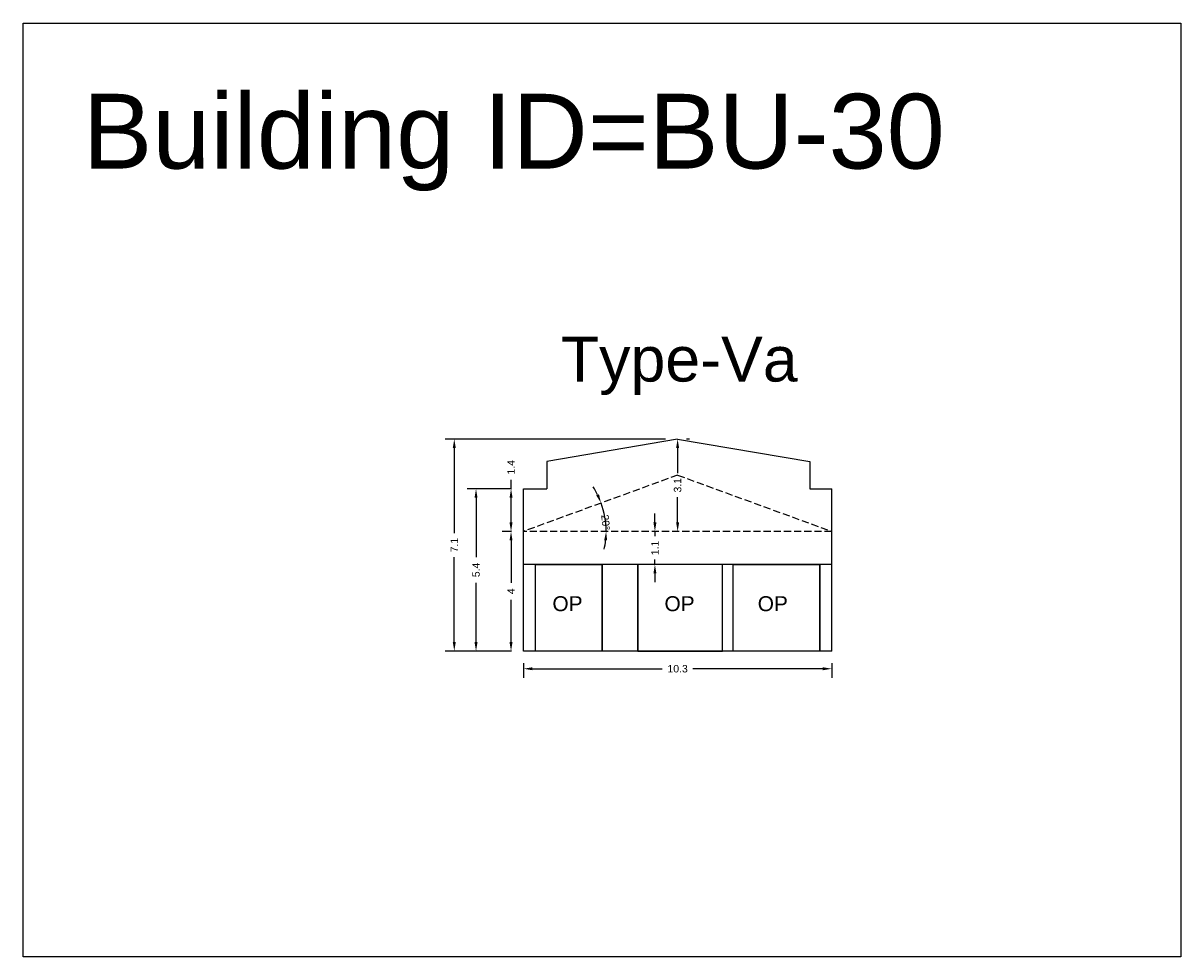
# Model space of a CAD drawing. Header units: metres. Extents: x 3416649 to 3417093, y -6712874 to -6712690.
# Tile 42 of 45: x 3417054 to 3417093, y -6712798 to -6712766. Entities that reach past the tile are written whole.
import ezdxf

# ---------------------------------------------------------------- set-up
doc = ezdxf.new("R2010")
doc.units = ezdxf.units.M
doc.linetypes.add('ACAD_ISO02W100', pattern=[15, 12, -3])
doc.layers.add('Dotted', color=7, linetype='ACAD_ISO02W100', plot=False)
doc.styles.get("Standard").update_dxf_attribs({"font": 'arial.ttf'})
doc.dimstyles.new('ISO-25', dxfattribs={"dimtxt": 0.25, "dimasz": 0.3, "dimexe": 0.3, "dimexo": 0.4, "dimgap": 0.2, "dimtad": 0, "dimdec": 1, "dimdsep": 46, "dimtxsty": 'Standard', "dimcen": 2.5, "dimadec": 0, "dimazin": 0, "dimtfac": 1, "dimtdec": 1, "dimtmove": 0, "dimatfit": 3, "dimfxl": 1, "dimarcsym": 0})

# ---------------------------------------------------------------- blocks, each defined once
blk = doc.blocks.new('*D254')
at = {"color": 0, "lineweight": -2, "transparency": 16777216}
for p, q in [((3417070.998, -6712787.83), (3417070.998, -6712788.319)), ((3417071.298, -6712788.019), (3417075.64, -6712788.019)), ((3417081.008, -6712788.019), (3417076.666, -6712788.019)), ((3417081.308, -6712787.83), (3417081.308, -6712788.319))]:
    blk.add_line(p, q, dxfattribs=at)
at = {"color": 0, "transparency": 16777216}
for points in [[(3417071.298, -6712787.969), (3417071.298, -6712788.069), (3417070.998, -6712788.019)], [(3417081.008, -6712787.969), (3417081.008, -6712788.069), (3417081.308, -6712788.019)]]:
    blk.add_solid(points, dxfattribs=at)
at = {"layer": 'Defpoints', "color": 0, "transparency": 16777216}
for p in [(3417070.998, -6712787.43), (3417081.308, -6712787.43), (3417081.308, -6712788.019)]:
    blk.add_point(p, dxfattribs=at)
at = {"color": 0, "transparency": 16777216, "insert": (3417076.153, -6712788.019), "char_height": 0.25, "attachment_point": 5}
blk.add_mtext('10.3', dxfattribs=at)
blk = doc.blocks.new('*D255')
at = {"color": 0, "lineweight": -2, "transparency": 16777216}
for p, q in [((3417070.598, -6712783.43), (3417070.284, -6712783.43)), ((3417070.584, -6712783.73), (3417070.584, -6712785.144)), ((3417070.584, -6712787.13), (3417070.584, -6712785.717)), ((3417070.598, -6712787.43), (3417070.284, -6712787.43))]:
    blk.add_line(p, q, dxfattribs=at)
at = {"color": 0, "transparency": 16777216}
for points in [[(3417070.534, -6712783.73), (3417070.634, -6712783.73), (3417070.584, -6712783.43)], [(3417070.534, -6712787.13), (3417070.634, -6712787.13), (3417070.584, -6712787.43)]]:
    blk.add_solid(points, dxfattribs=at)
at = {"layer": 'Defpoints', "color": 0, "transparency": 16777216}
for p in [(3417070.584, -6712783.43), (3417070.998, -6712783.43), (3417070.998, -6712787.43)]:
    blk.add_point(p, dxfattribs=at)
at = {"color": 0, "transparency": 16777216, "insert": (3417070.584, -6712785.43), "char_height": 0.25, "attachment_point": 5, "rotation": 90}
blk.add_mtext('4', dxfattribs=at)
blk = doc.blocks.new('*D256')
at = {"color": 0, "lineweight": -2, "transparency": 16777216}
for p, q in [((3417070.584, -6712782), (3417070.584, -6712781.7)), ((3417070.598, -6712782), (3417070.284, -6712782)), ((3417070.584, -6712783.13), (3417070.584, -6712782.3)), ((3417070.598, -6712783.43), (3417070.284, -6712783.43))]:
    blk.add_line(p, q, dxfattribs=at)
at = {"color": 0, "transparency": 16777216}
for points in [[(3417070.534, -6712782.3), (3417070.634, -6712782.3), (3417070.584, -6712782)], [(3417070.534, -6712783.13), (3417070.634, -6712783.13), (3417070.584, -6712783.43)]]:
    blk.add_solid(points, dxfattribs=at)
at = {"layer": 'Defpoints', "color": 0, "transparency": 16777216}
for p in [(3417070.584, -6712782), (3417070.998, -6712782), (3417070.998, -6712783.43)]:
    blk.add_point(p, dxfattribs=at)
at = {"color": 0, "transparency": 16777216, "insert": (3417070.584, -6712781.285), "char_height": 0.25, "attachment_point": 5, "rotation": 90}
blk.add_mtext('1.4', dxfattribs=at)
blk = doc.blocks.new('*D257')
at = {"color": 0, "lineweight": -2, "transparency": 16777216}
for p, q in [((3417076.553, -6712780.34), (3417076.453, -6712780.34)), ((3417076.153, -6712780.64), (3417076.153, -6712781.482)), ((3417076.153, -6712783.13), (3417076.153, -6712782.288)), ((3417076.553, -6712783.43), (3417076.453, -6712783.43))]:
    blk.add_line(p, q, dxfattribs=at)
at = {"color": 0, "transparency": 16777216}
for points in [[(3417076.103, -6712780.64), (3417076.203, -6712780.64), (3417076.153, -6712780.34)], [(3417076.103, -6712783.13), (3417076.203, -6712783.13), (3417076.153, -6712783.43)]]:
    blk.add_solid(points, dxfattribs=at)
at = {"layer": 'Defpoints', "color": 0, "transparency": 16777216}
for p in [(3417076.153, -6712780.34), (3417076.153, -6712783.43), (3417076.153, -6712783.43)]:
    blk.add_point(p, dxfattribs=at)
at = {"color": 0, "transparency": 16777216, "insert": (3417076.153, -6712781.885), "char_height": 0.25, "attachment_point": 5, "rotation": 90}
blk.add_mtext('3.1', dxfattribs=at)
blk = doc.blocks.new('*D258')
at = {"color": 0, "lineweight": -2, "transparency": 16777216}
for p, q in [((3417070.598, -6712782), (3417069.113, -6712782)), ((3417069.413, -6712782.3), (3417069.413, -6712784.288)), ((3417069.413, -6712787.13), (3417069.413, -6712785.142)), ((3417070.598, -6712787.43), (3417069.113, -6712787.43))]:
    blk.add_line(p, q, dxfattribs=at)
at = {"color": 0, "transparency": 16777216}
for points in [[(3417069.363, -6712782.3), (3417069.463, -6712782.3), (3417069.413, -6712782)], [(3417069.363, -6712787.13), (3417069.463, -6712787.13), (3417069.413, -6712787.43)]]:
    blk.add_solid(points, dxfattribs=at)
at = {"layer": 'Defpoints', "color": 0, "transparency": 16777216}
for p in [(3417069.413, -6712782), (3417070.998, -6712782), (3417070.998, -6712787.43)]:
    blk.add_point(p, dxfattribs=at)
at = {"color": 0, "transparency": 16777216, "insert": (3417069.413, -6712784.715), "char_height": 0.25, "attachment_point": 5, "rotation": 90}
blk.add_mtext('5.4', dxfattribs=at)
blk = doc.blocks.new('*D259')
at = {"color": 0, "lineweight": -2, "transparency": 16777216}
for p, q in [((3417075.753, -6712780.34), (3417068.386, -6712780.34)), ((3417068.686, -6712780.64), (3417068.686, -6712783.483)), ((3417068.686, -6712787.13), (3417068.686, -6712784.287)), ((3417070.598, -6712787.43), (3417068.386, -6712787.43))]:
    blk.add_line(p, q, dxfattribs=at)
at = {"color": 0, "transparency": 16777216}
for points in [[(3417068.636, -6712780.64), (3417068.736, -6712780.64), (3417068.686, -6712780.34)], [(3417068.636, -6712787.13), (3417068.736, -6712787.13), (3417068.686, -6712787.43)]]:
    blk.add_solid(points, dxfattribs=at)
at = {"layer": 'Defpoints', "color": 0, "transparency": 16777216}
for p in [(3417068.686, -6712780.34), (3417076.153, -6712780.34), (3417070.998, -6712787.43)]:
    blk.add_point(p, dxfattribs=at)
at = {"color": 0, "transparency": 16777216, "insert": (3417068.686, -6712783.885), "char_height": 0.25, "attachment_point": 5, "rotation": 90}
blk.add_mtext('7.1', dxfattribs=at)
blk = doc.blocks.new('*D260')
at = {"color": 0, "lineweight": -2, "transparency": 16777216}
for start, end in [(26.305, 32.5243), (360, 20.0857), (347.5614, 353.7807)]:
    blk.add_arc((3417070.998, -6712783.43), 2.765, start, end, dxfattribs=at)
at = {"color": 0, "transparency": 16777216}
for points in [[(3417073.523, -6712782.185), (3417073.431, -6712782.224), (3417073.595, -6712782.48)], [(3417073.697, -6712783.727), (3417073.797, -6712783.732), (3417073.763, -6712783.43)]]:
    blk.add_solid(points, dxfattribs=at)
at = {"layer": 'Defpoints', "color": 0, "transparency": 16777216}
for p in [(3417076.153, -6712781.545), (3417073.688, -6712782.79), (3417070.998, -6712783.43), (3417070.998, -6712783.43), (3417081.308, -6712783.43)]:
    blk.add_point(p, dxfattribs=at)
at = {"color": 0, "transparency": 16777216, "insert": (3417073.747, -6712783.13), "char_height": 0.25, "attachment_point": 5, "rotation": 276.2196}
blk.add_mtext('20°', dxfattribs=at)
blk = doc.blocks.new('*D261')
at = {"color": 0, "lineweight": -2, "transparency": 16777216}
for p, q in [((3417075.394, -6712783.13), (3417075.394, -6712782.83)), ((3417075.394, -6712783.43), (3417075.394, -6712783.588)), ((3417075.794, -6712783.43), (3417075.694, -6712783.43)), ((3417075.394, -6712784.53), (3417075.394, -6712784.372)), ((3417075.794, -6712784.53), (3417075.694, -6712784.53)), ((3417075.394, -6712784.83), (3417075.394, -6712785.13))]:
    blk.add_line(p, q, dxfattribs=at)
at = {"color": 0, "transparency": 16777216}
for points in [[(3417075.344, -6712783.13), (3417075.444, -6712783.13), (3417075.394, -6712783.43)], [(3417075.344, -6712784.83), (3417075.444, -6712784.83), (3417075.394, -6712784.53)]]:
    blk.add_solid(points, dxfattribs=at)
at = {"layer": 'Defpoints', "color": 0, "transparency": 16777216}
for p in [(3417075.394, -6712783.43), (3417075.394, -6712783.43), (3417075.394, -6712784.53)]:
    blk.add_point(p, dxfattribs=at)
at = {"color": 0, "transparency": 16777216, "insert": (3417075.394, -6712783.98), "char_height": 0.25, "attachment_point": 5, "rotation": 90}
blk.add_mtext('1.1', dxfattribs=at)

msp = doc.modelspace()

# ---------------------------------------------------------------- linework, layer by layer
for points in [[(3417054.272, -6712766.438), (3417092.978, -6712766.438), (3417092.978, -6712797.649), (3417054.272, -6712797.649)], [(3417073.628, -6712787.43), (3417071.398, -6712787.43), (3417071.398, -6712784.53), (3417073.628, -6712784.53)], [(3417077.658, -6712784.53), (3417074.828, -6712784.53), (3417074.828, -6712787.43), (3417077.658, -6712787.43)], [(3417078.008, -6712784.53), (3417080.908, -6712784.53), (3417080.908, -6712787.43), (3417078.008, -6712787.43)]]:
    msp.add_lwpolyline(points, close=True)
for points in [[(3417076.153, -6712780.34), (3417071.778, -6712781.09)], [(3417076.153, -6712780.34), (3417080.578, -6712781.09)], [(3417071.778, -6712781.09), (3417071.778, -6712782)], [(3417080.578, -6712781.09), (3417080.578, -6712782)], [(3417070.998, -6712787.43), (3417070.998, -6712782)], [(3417070.998, -6712782), (3417071.778, -6712782)], [(3417080.578, -6712782), (3417081.308, -6712782)], [(3417081.308, -6712787.43), (3417081.308, -6712782)], [(3417081.308, -6712784.53), (3417070.998, -6712784.53)], [(3417071.398, -6712787.43), (3417071.398, -6712784.53)], [(3417073.628, -6712787.43), (3417073.628, -6712784.53)], [(3417074.828, -6712787.43), (3417074.828, -6712784.53)], [(3417077.658, -6712787.43), (3417077.658, -6712784.53)], [(3417078.008, -6712787.43), (3417078.008, -6712784.53)], [(3417080.908, -6712787.43), (3417080.908, -6712784.53)], [(3417081.308, -6712787.43), (3417070.998, -6712787.43)]]:
    msp.add_lwpolyline(points)
at = {"layer": 'Dotted', "ltscale": 0.02}
for points in [[(3417076.153, -6712781.545), (3417070.998, -6712783.43)], [(3417076.153, -6712781.545), (3417081.308, -6712783.43)], [(3417081.308, -6712783.43), (3417070.998, -6712783.43)]]:
    msp.add_lwpolyline(points, dxfattribs=at)

# ---------------------------------------------------------------- texts
at = {"attachment_point": 1}
for s, width, heights, insert, char_height in [('Building ID=BU-30', 67.86454, [0.517], (3417056.261, -6712768.799), 2.5), ('Type-Va', 9.99112, [0.517], (3417072.249, -6712776.918), 1.5), ('OP', 1.17554, [0], (3417071.967, -6712785.594), 0.5), ('OP', 1.17554, [0], (3417075.713, -6712785.594), 0.5), ('OP', 1.17554, [0], (3417078.831, -6712785.594), 0.5)]:
    msp.add_mtext_dynamic_manual_height_columns(s, width=width, gutter_width=12.5, heights=heights, dxfattribs=dict(at, insert=insert, char_height=char_height))

# ---------------------------------------------------------------- dimensions: what is measured, and where the dimension line sits
for base, p1, p2, picture, middle in [((3417068.686, -6712780.34), (3417070.998, -6712787.43), (3417076.153, -6712780.34), '*D259', (3417068.686, -6712783.885)), ((3417076.153, -6712783.43), (3417076.153, -6712780.34), (3417076.153, -6712783.43), '*D257', (3417076.153, -6712781.885)), ((3417070.584, -6712782), (3417070.998, -6712783.43), (3417070.998, -6712782), '*D256', (3417070.584, -6712781.285)), ((3417069.413, -6712782), (3417070.998, -6712787.43), (3417070.998, -6712782), '*D258', (3417069.413, -6712784.715)), ((3417070.584, -6712783.43), (3417070.998, -6712787.43), (3417070.998, -6712783.43), '*D255', (3417070.584, -6712785.43))]:
    dim = msp.add_linear_dim(base=base, p1=p1, p2=p2, angle=90, dimstyle='ISO-25')
    dim.commit()
    dim.dimension.update_dxf_attribs({"geometry": picture, "text_midpoint": middle})
dim = msp.add_angular_dim_2l(base=(3417073.688, -6712782.79), line1=((3417081.308, -6712783.43), (3417070.998, -6712783.43)), line2=((3417076.153, -6712781.545), (3417070.998, -6712783.43)), dimstyle='ISO-25')
dim.commit()
dim.dimension.update_dxf_attribs({"geometry": '*D260', "text_midpoint": (3417073.747, -6712783.13), "dimtype": 162})
dim = msp.add_linear_dim(base=(3417075.394, -6712783.43), p1=(3417075.394, -6712784.53), p2=(3417075.394, -6712783.43), angle=90, dimstyle='ISO-25')
dim.commit()
dim.dimension.update_dxf_attribs({"geometry": '*D261', "text_midpoint": (3417075.394, -6712783.98), "dimtype": 160})
dim = msp.add_linear_dim(base=(3417081.308, -6712788.019), p1=(3417070.998, -6712787.43), p2=(3417081.308, -6712787.43), dimstyle='ISO-25')
dim.commit()
dim.dimension.update_dxf_attribs({"geometry": '*D254', "text_midpoint": (3417076.153, -6712788.019)})

doc.saveas('drawing.dxf')
